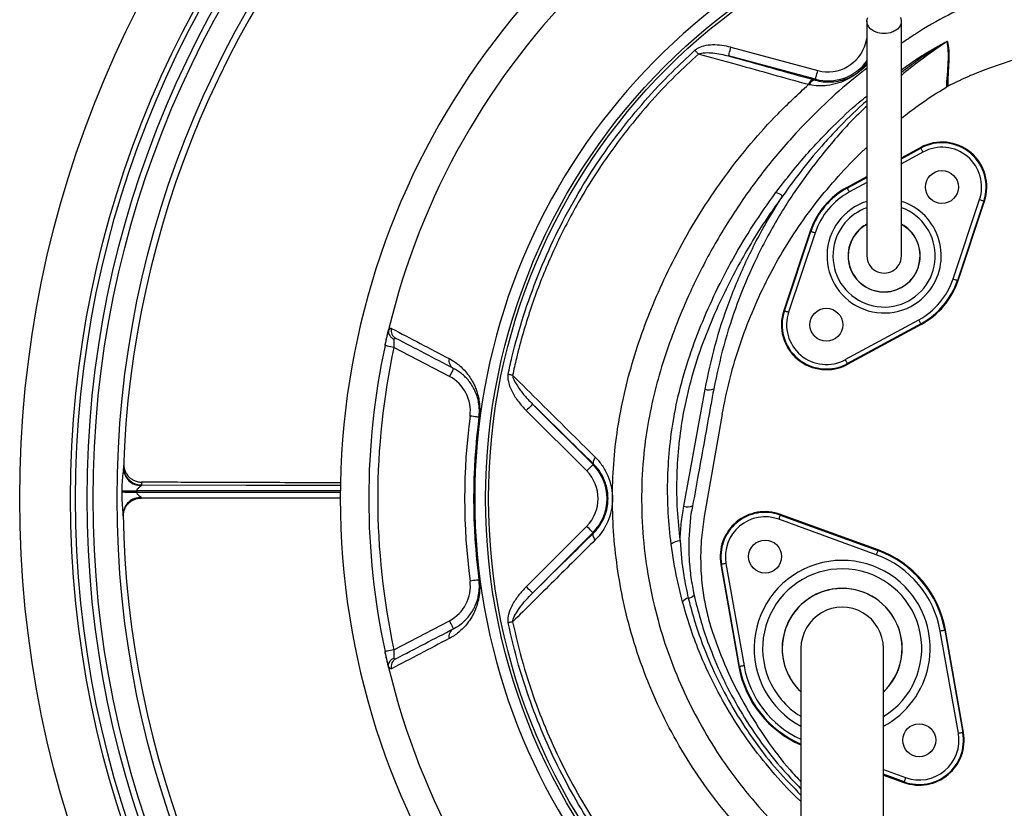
# Model space of a CAD drawing. Header units: millimetres. Extents: x 1997 to 3435, y 2451 to 3889.
# Tile 5 of 9: x 1997 to 2655, y 2963 to 3489. Entities that reach past the tile are written whole.
import ezdxf

# ---------------------------------------------------------------- set-up
doc = ezdxf.new("R2010")
doc.units = ezdxf.units.MM
doc.header["$LTSCALE"] = 2

msp = doc.modelspace()

# ---------------------------------------------------------------- linework, layer by layer
at = {"color": 8, "linetype": 'Continuous', "lineweight": 25}
for p, q in [((2562.18, 3473.85), (2562.96, 3476.78)), ((2562.98, 3473.64), (2562.18, 3473.85)), ((2585.96, 3396.57), (2598.94, 3403.62)), ((2600.38, 3400.98), (2585.96, 3393.16)), ((2549.88, 3376.99), (2562.96, 3384.09)), ((2562.96, 3380.68), (2551.31, 3374.36)), ((2573.96, 2988.9), (2588.81, 2983.49)), ((2587.79, 2980.67), (2573.96, 2985.71))]:
    msp.add_line(p, q, dxfattribs=at)
at = {"color": 7, "linetype": 'Continuous', "lineweight": 25}
for p, q in [((2472.2, 3470.93), (2530.21, 3455.39)), ((2528.65, 3449.6), (2470.65, 3465.14)), ((2524.61, 3445.87), (2523.93, 3446.01)), ((2527.77, 3449.22), (2528.5, 3449.01)), ((2528.5, 3449.01), (2528.65, 3449.6)), ((2616.67, 3444.76), (2616.26, 3444.53)), ((2585.96, 3397.11), (2598.72, 3404.03)), ((2598.94, 3403.62), (2598.72, 3404.03)), ((2549.66, 3377.41), (2562.96, 3384.63)), ((2549.88, 3376.99), (2549.66, 3377.41)), ((2620.49, 3316.31), (2638.19, 3369.25)), ((2641.03, 3368.3), (2623.33, 3315.36)), ((2623.78, 3315.21), (2641.48, 3368.15)), ((2641.03, 3368.3), (2641.48, 3368.15)), ((2525.15, 3348.2), (2507.44, 3295.26)), ((2507.89, 3295.11), (2525.59, 3348.05)), ((2528.44, 3347.09), (2510.74, 3294.15)), ((2525.59, 3348.05), (2525.15, 3348.2)), ((2623.33, 3315.36), (2623.78, 3315.21)), ((2507.89, 3295.11), (2507.44, 3295.26)), ((2548.55, 3262.43), (2597.61, 3289.05)), ((2599.04, 3286.42), (2549.98, 3259.79)), ((2599.04, 3286.42), (2599.27, 3286)), ((2241.31, 3271.83), (2243.72, 3282.44)), ((2599.27, 3286), (2550.2, 3259.37)), ((2284.3, 3251.24), (2247.18, 3270.57)), ((2549.98, 3259.79), (2550.2, 3259.37)), ((2440.8, 3164.56), (2454.9, 3242.68)), ((2375.92, 3188.16), (2335.62, 3228.47)), ((2339.86, 3232.71), (2380.16, 3192.4)), ((2466.46, 3226.12), (2454.42, 3157.84)), ((2380.5, 3192.74), (2380.16, 3192.4)), ((2066.57, 3157.89), (2066.57, 3157.98)), ((2569.22, 3132.22), (2504.11, 3155.92)), ((2505.14, 3158.74), (2505.3, 3159.18)), ((2505.14, 3158.74), (2570.24, 3135.04)), ((2570.4, 3135.48), (2505.3, 3159.18)), ((2335.57, 3110.89), (2375.92, 3151.25)), ((2380.16, 3147), (2339.81, 3106.65)), ((2380.5, 3146.67), (2380.16, 3147)), ((2570.24, 3135.04), (2570.4, 3135.48)), ((2465.96, 3125.86), (2465.49, 3125.78)), ((2465.49, 3125.78), (2477.53, 3057.55)), ((2477.99, 3057.63), (2465.96, 3125.86)), ((2468.91, 3126.38), (2480.94, 3058.15)), ((2247.18, 3068.84), (2284.3, 3088.17)), ((2624.01, 3013.03), (2611.98, 3081.26)), ((2614.93, 3081.78), (2615.4, 3081.86)), ((2614.93, 3081.78), (2626.96, 3013.55)), ((2627.43, 3013.63), (2615.4, 3081.86)), ((2243.57, 3057.58), (2241.31, 3067.58)), ((2477.99, 3057.63), (2477.53, 3057.55)), ((2626.96, 3013.55), (2627.43, 3013.63)), ((2573.96, 2985.2), (2587.62, 2980.23)), ((2587.79, 2980.67), (2587.62, 2980.23))]:
    msp.add_line(p, q, dxfattribs=at)
at = {"color": 7, "linetype": 'Continuous', "lineweight": 25, "flags": 128}
for points in [[(2585.4, 3490.87), (2585.94, 3488.84), (2585.76, 3486.77), (2584.87, 3484.8), (2583.32, 3483.06), (2581.22, 3481.64), (2578.7, 3480.64), (2575.9, 3480.13), (2573.02, 3480.13), (2570.23, 3480.64), (2567.7, 3481.64), (2565.6, 3483.06), (2564.06, 3484.8), (2563.17, 3486.77), (2562.98, 3488.84), (2563.52, 3490.87)], [(2470.65, 3465.14), (2470.69, 3465.27), (2470.78, 3465.61), (2470.92, 3466.15), (2471.12, 3466.87), (2471.35, 3467.75), (2471.62, 3468.74), (2471.9, 3469.82), (2472.2, 3470.93)], [(2450.47, 3466.41), (2450.22, 3466.69), (2449.95, 3466.98), (2449.68, 3467.29), (2449.4, 3467.6), (2449.11, 3467.92), (2448.82, 3468.25), (2448.52, 3468.58), (2448.22, 3468.91)], [(2528.65, 3449.6), (2528.69, 3449.73), (2528.78, 3450.07), (2528.92, 3450.61), (2529.12, 3451.33), (2529.35, 3452.2), (2529.62, 3453.2), (2529.91, 3454.27), (2530.21, 3455.39)], [(2600.38, 3400.98), (2600.1, 3401.49), (2599.83, 3401.98), (2599.59, 3402.43), (2599.37, 3402.83), (2599.19, 3403.16), (2599.06, 3403.41), (2598.98, 3403.56), (2598.94, 3403.62)], [(2551.31, 3374.36), (2551.04, 3374.86), (2550.77, 3375.35), (2550.53, 3375.81), (2550.31, 3376.2), (2550.13, 3376.53), (2550, 3376.78), (2549.91, 3376.93), (2549.88, 3376.99)], [(2638.19, 3369.25), (2638.74, 3369.07), (2639.27, 3368.89), (2639.75, 3368.73), (2640.18, 3368.59), (2640.54, 3368.47), (2640.8, 3368.38), (2640.97, 3368.32), (2641.03, 3368.3)], [(2525.59, 3348.05), (2525.66, 3348.02), (2525.82, 3347.97), (2526.09, 3347.88), (2526.44, 3347.76), (2526.87, 3347.62), (2527.36, 3347.45), (2527.89, 3347.28), (2528.44, 3347.09)], [(2620.49, 3316.31), (2621.03, 3316.13), (2621.56, 3315.95), (2622.05, 3315.79), (2622.48, 3315.65), (2622.83, 3315.53), (2623.1, 3315.44), (2623.27, 3315.38), (2623.33, 3315.36)], [(2507.89, 3295.11), (2507.95, 3295.09), (2508.12, 3295.03), (2508.39, 3294.94), (2508.74, 3294.82), (2509.17, 3294.68), (2509.66, 3294.52), (2510.19, 3294.34), (2510.74, 3294.15)], [(2599.04, 3286.42), (2599.01, 3286.47), (2598.92, 3286.63), (2598.79, 3286.88), (2598.61, 3287.2), (2598.4, 3287.6), (2598.15, 3288.05), (2597.89, 3288.54), (2597.61, 3289.05)], [(2247.18, 3270.57), (2246.03, 3270.81), (2244.93, 3271.05), (2243.92, 3271.27), (2243.03, 3271.46), (2242.3, 3271.61), (2241.76, 3271.73), (2241.43, 3271.8), (2241.31, 3271.83)], [(2549.98, 3259.79), (2549.95, 3259.85), (2549.86, 3260), (2549.73, 3260.25), (2549.55, 3260.58), (2549.34, 3260.98), (2549.09, 3261.43), (2548.82, 3261.92), (2548.55, 3262.43)], [(2287.07, 3256.56), (2287.02, 3256.46), (2286.86, 3256.16), (2286.6, 3255.67), (2286.26, 3255.01), (2285.84, 3254.2), (2285.36, 3253.28), (2284.84, 3252.28), (2284.3, 3251.24)], [(2326.46, 3251.99), (2326.11, 3252.06), (2325.76, 3252.14), (2325.39, 3252.22), (2325.02, 3252.29), (2324.64, 3252.37), (2324.26, 3252.46), (2323.87, 3252.54), (2323.48, 3252.62)], [(2339.86, 3232.71), (2339.76, 3232.62), (2339.51, 3232.37), (2339.12, 3231.97), (2338.59, 3231.44), (2337.95, 3230.8), (2337.22, 3230.07), (2336.43, 3229.29), (2335.62, 3228.47)], [(2304.02, 3224), (2303.91, 3224.02), (2303.57, 3224.06), (2303.02, 3224.14), (2302.28, 3224.23), (2301.38, 3224.35), (2300.35, 3224.49), (2299.23, 3224.63), (2298.07, 3224.79)], [(2304.17, 3223.98), (2304.14, 3223.99), (2304.11, 3223.99), (2304.08, 3224), (2304.06, 3224), (2304.04, 3224), (2304.03, 3224), (2304.02, 3224), (2304.02, 3224)], [(2381.69, 3197.24), (2381.21, 3196.53), (2380.81, 3195.84), (2380.5, 3195.17), (2380.29, 3194.55), (2380.18, 3193.98), (2380.18, 3193.48), (2380.29, 3193.06), (2380.5, 3192.74)], [(2380.16, 3192.4), (2380.07, 3192.31), (2379.82, 3192.06), (2379.42, 3191.66), (2378.89, 3191.14), (2378.25, 3190.5), (2377.53, 3189.77), (2376.74, 3188.98), (2375.92, 3188.16)], [(2065.77, 3174.93), (2066.65, 3174.92), (2067.66, 3174.91), (2068.78, 3174.9), (2070, 3174.89), (2071.29, 3174.88), (2072.65, 3174.87), (2074.05, 3174.86), (2075.47, 3174.85)], [(2065.77, 3174.1), (2066.65, 3174.1), (2067.65, 3174.09), (2068.77, 3174.08), (2069.99, 3174.07), (2071.29, 3174.06), (2072.64, 3174.05), (2074.04, 3174.05), (2075.47, 3174.04)], [(2505.14, 3158.74), (2505.12, 3158.67), (2505.05, 3158.51), (2504.96, 3158.24), (2504.83, 3157.89), (2504.68, 3157.47), (2504.5, 3156.98), (2504.31, 3156.46), (2504.11, 3155.92)], [(2380.16, 3147), (2380.07, 3147.1), (2379.82, 3147.35), (2379.42, 3147.74), (2378.89, 3148.27), (2378.25, 3148.91), (2377.53, 3149.64), (2376.74, 3150.43), (2375.92, 3151.25)], [(2381.69, 3142.18), (2381.21, 3142.88), (2380.81, 3143.57), (2380.5, 3144.24), (2380.29, 3144.86), (2380.18, 3145.43), (2380.18, 3145.93), (2380.29, 3146.34), (2380.5, 3146.67)], [(2570.24, 3135.04), (2570.22, 3134.98), (2570.16, 3134.81), (2570.06, 3134.55), (2569.94, 3134.2), (2569.78, 3133.77), (2569.6, 3133.29), (2569.41, 3132.76), (2569.22, 3132.22)], [(2468.91, 3126.38), (2468.34, 3126.28), (2467.79, 3126.18), (2467.29, 3126.09), (2466.84, 3126.02), (2466.48, 3125.95), (2466.2, 3125.9), (2466.03, 3125.87), (2465.96, 3125.86)], [(2304.02, 3115.41), (2303.91, 3115.39), (2303.57, 3115.35), (2303.02, 3115.27), (2302.28, 3115.18), (2301.38, 3115.06), (2300.35, 3114.92), (2299.23, 3114.78), (2298.07, 3114.62)], [(2304.17, 3115.43), (2304.14, 3115.42), (2304.11, 3115.42), (2304.08, 3115.41), (2304.06, 3115.41), (2304.04, 3115.41), (2304.03, 3115.41), (2304.02, 3115.41), (2304.02, 3115.41)], [(2339.81, 3106.65), (2339.71, 3106.74), (2339.46, 3106.99), (2339.07, 3107.39), (2338.54, 3107.92), (2337.9, 3108.56), (2337.17, 3109.29), (2336.38, 3110.07), (2335.57, 3110.89)], [(2287.07, 3082.84), (2287.02, 3082.95), (2286.86, 3083.25), (2286.6, 3083.74), (2286.26, 3084.4), (2285.84, 3085.21), (2285.36, 3086.13), (2284.84, 3087.13), (2284.3, 3088.17)], [(2326.46, 3087.43), (2326.12, 3087.35), (2325.76, 3087.28), (2325.39, 3087.2), (2325.02, 3087.12), (2324.64, 3087.04), (2324.25, 3086.96), (2323.86, 3086.88), (2323.47, 3086.8)], [(2614.93, 3081.78), (2614.87, 3081.77), (2614.69, 3081.74), (2614.42, 3081.69), (2614.05, 3081.62), (2613.6, 3081.54), (2613.1, 3081.45), (2612.55, 3081.36), (2611.98, 3081.26)], [(2247.18, 3068.84), (2246.03, 3068.6), (2244.93, 3068.36), (2243.92, 3068.14), (2243.03, 3067.95), (2242.3, 3067.79), (2241.76, 3067.68), (2241.43, 3067.61), (2241.31, 3067.58)], [(2480.94, 3058.15), (2480.37, 3058.05), (2479.83, 3057.95), (2479.32, 3057.87), (2478.87, 3057.79), (2478.51, 3057.72), (2478.23, 3057.67), (2478.06, 3057.64), (2477.99, 3057.63)], [(2626.96, 3013.55), (2626.9, 3013.54), (2626.72, 3013.51), (2626.45, 3013.46), (2626.08, 3013.39), (2625.64, 3013.31), (2625.13, 3013.22), (2624.58, 3013.13), (2624.01, 3013.03)], [(2588.81, 2983.49), (2588.61, 2982.95), (2588.42, 2982.43), (2588.25, 2981.94), (2588.09, 2981.52), (2587.96, 2981.17), (2587.87, 2980.9), (2587.81, 2980.74), (2587.79, 2980.67)]]:
    msp.add_lwpolyline(points, dxfattribs=at)
at = {"color": 8, "linetype": 'Continuous', "lineweight": 25, "flags": 128}
for points in [[(2211.72, 3174.81), (2148.78, 3174.83), (2075.47, 3174.85)], [(2078.76, 3178.77), (2148.73, 3178.75), (2211.69, 3178.74)]]:
    msp.add_lwpolyline(points, dxfattribs=at)
at = {"color": 7, "linetype": 'Continuous', "lineweight": 25}
for centre, radius in [((2716.46, 3169.7), 719), ((2716.46, 3169.7), 685), ((2716.46, 3169.7), 681.7), ((2716.46, 3169.7), 674), ((2716.46, 3169.7), 670), ((2716.46, 3169.7), 654), ((2716.46, 3169.7), 408), ((2716.46, 3169.7), 406), ((2613.03, 3377.67), 11), ((2535.89, 3285.74), 11), ((2495.04, 3130.99), 11), ((2597.88, 3008.42), 11)]:
    msp.add_circle(centre, radius, dxfattribs=at)
for centre, radius, start, end in [((2716.46, 3169.7), 505.04, 110.02752, 249.97248), ((2716.46, 3169.7), 650, 135.90513, 178.24417), ((2716.46, 3169.7), 415.28, 100.43639, 259.56361), ((2716.46, 3169.7), 486, 134.4148, 166.58739), ((2536.96, 3480.61), 26.1, 255, 345), ((2619.64, 3469.53), 6.05, 118.14868, 121.77652), ((2528.08, 3444.95), 4.28, 94.21506, 165.67381), ((2528.73, 3444.75), 4.27, 93.11172, 164.84205), ((2613.03, 3377.67), 30, 341.51019, 118.48981), ((2613.03, 3377.67), 29.53, 341.51019, 118.48981), ((2613.03, 3377.67), 26.53, 341.51019, 118.48981), ((2501.15, 3365.49), 8.26, 47.78149, 84.24894), ((2574.46, 3331.7), 52, 118.48981, 161.51019), ((2574.46, 3331.7), 51.53, 118.48981, 161.51019), ((2574.46, 3331.7), 48.53, 118.48981, 161.51019), ((2574.46, 3331.7), 24.11, 140, 61.47705), ((2574.46, 3331.7), 24.11, 140, 61.47132), ((2574.46, 3331.7), 24, 180, 61.01296), ((2574.46, 3331.7), 24, 119.02227, 180), ((2574.46, 3331.7), 24.11, 118.61496, 140), ((2574.46, 3331.7), 24.11, 118.62042, 140), ((2574.46, 3331.7), 11.5, 180, 0.08699), ((2574.46, 3331.7), 48.53, 298.48981, 341.51019), ((2574.46, 3331.7), 51.53, 298.48981, 341.51019), ((2574.46, 3331.7), 52, 298.48981, 341.51019), ((2535.89, 3285.74), 30, 161.51019, 298.48981), ((2535.89, 3285.74), 29.53, 161.51019, 298.48981), ((2535.89, 3285.74), 26.53, 161.51019, 298.48981), ((2251.34, 3281.78), 5.87, 165.09162, 241.94191), ((2716.46, 3169.7), 486, 167.87005, 192.12995), ((2716.46, 3169.7), 480, 167.87005, 192.12995), ((2289.83, 3261.74), 5.87, 166.40009, 241.95779), ((2272.29, 3228.18), 26, 352.5, 62.5), ((2457.42, 3250.26), 7.99, 251.60212, 294.5614), ((2716.46, 3169.7), 422, 172.5, 187.5), ((2716.46, 3169.7), 416, 172.5, 187.5), ((2716.46, 3169.7), 415.85, 172.5, 187.5), ((2078.24, 3189.92), 11.48, 181.47467, 272.16825), ((2078.7, 3190.66), 11.89, 178.70563, 270.27775), ((2357.46, 3169.7), 26.1, 315, 45), ((2357.46, 3169.7), 32.1, 315, 45), ((2078, 3158.98), 11.46, 87.67908, 177.72952), ((2443.29, 3172.58), 8.4, 252.7438, 293.39348), ((2716.46, 3169.7), 650, 180.90513, 223.24417), ((2495.04, 3130.99), 30, 70, 190), ((2495.04, 3130.99), 29.53, 70, 190), ((2495.04, 3130.99), 26.53, 70, 190), ((2437.96, 3132.98), 8.44, 88.14838, 132.23746), ((2546.46, 3069.7), 69.53, 10, 70), ((2546.46, 3069.7), 70, 10, 70), ((2546.46, 3069.7), 66.53, 10, 70), ((2272.29, 3111.23), 26, 297.5, 7.5), ((2546.46, 3069.7), 40, 313.57328, 180), ((2444.73, 3097.58), 5.77, 99.89058, 146.41217), ((2442.67, 3109.86), 6.69, 279.22962, 317.45401), ((2546.46, 3069.7), 27.5, 0, 180.04195), ((2289.83, 3077.67), 5.87, 118.04221, 193.59991), ((2546.46, 3069.7), 40, 180, 226.16963), ((2251.34, 3057.63), 5.87, 118.05809, 194.90838), ((2716.46, 3169.7), 486, 193.41261, 225.5852), ((2546.46, 3069.7), 70, 190, 246.84543), ((2597.88, 3008.42), 30, 250, 10), ((2597.88, 3008.42), 29.53, 250, 10), ((2597.88, 3008.42), 26.53, 250, 10)]:
    msp.add_arc(centre, radius, start, end, dxfattribs=at)
at = {"color": 8, "linetype": 'Continuous', "lineweight": 25}
for centre, radius, start, end in [((2536.96, 3480.61), 32.1, 255, 324.62666), ((2574.46, 3331.7), 38.14, 107.71148, 320), ((2574.46, 3331.7), 38.14, 320, 72.42219), ((2574.46, 3331.7), 34.15, 140, 70.11617), ((2574.46, 3331.7), 34.15, 109.75668, 140), ((2546.46, 3069.7), 58.76, 40, 241.93171), ((2546.46, 3069.7), 53.11, 301.33081, 220), ((2546.46, 3069.7), 40.08, 313.80066, 226.40576), ((2546.46, 3069.7), 58.76, 297.98966, 40), ((2546.46, 3069.7), 69.53, 190, 246.59064), ((2546.46, 3069.7), 66.53, 190, 245.46512), ((2546.46, 3069.7), 53.11, 220, 238.5964)]:
    msp.add_arc(centre, radius, start, end, dxfattribs=at)
for points, knots in [([(2678.11, 3513.68), (2671.1, 3512.16), (2657.06, 3509.1), (2636.71, 3501.9), (2616.06, 3492.11), (2599.17, 3482.49), (2589.07, 3475.58), (2585.96, 3473.45)], [0, 0, 0, 0, 0.212316, 0.425192, 0.637522, 0.888477, 1, 1, 1, 1]), ([(2585.96, 3455.95), (2589.28, 3458.33), (2595.02, 3462.46), (2603.6, 3467.76), (2610.08, 3471.52), (2614.39, 3473.84), (2616.13, 3474.67), (2616.58, 3474.85), (2616.75, 3474.9), (2616.77, 3474.88), (2616.78, 3474.87)], [0, 0, 0, 0, 0.333062, 0.576414, 0.819373, 0.941845, 0.973225, 0.985178, 0.992592, 1, 1, 1, 1]), ([(2616.45, 3474.68), (2616.45, 3474.69), (2616.45, 3474.69), (2616.43, 3474.69), (2616.38, 3474.68), (2616.27, 3474.62), (2615.87, 3474.42), (2614.24, 3473.5), (2610.18, 3471.06), (2604, 3467.12), (2595.39, 3461.35), (2589.52, 3456.84), (2585.96, 3454.1)], [0, 0, 0, 0, 0.001953, 0.003728, 0.005647, 0.00797, 0.016527, 0.043545, 0.159831, 0.397579, 0.635443, 1, 1, 1, 1]), ([(2616.45, 3474.68), (2610.36, 3470.57), (2599.87, 3463.49), (2590.08, 3455.52), (2585.96, 3452.17)], [0, 0, 0, 0, 0.579846, 1, 1, 1, 1]), ([(2562.96, 3459.51), (2562.69, 3459.19), (2561.71, 3458.02), (2559.73, 3456.17), (2557.15, 3454.03), (2554.02, 3451.8), (2549.47, 3449.17), (2543.46, 3446.72), (2536.9, 3445.34), (2530.57, 3444.95), (2526.6, 3445.56), (2524.61, 3445.87)], [0, 0, 0, 0, 0.030261, 0.1106531, 0.1718443, 0.2324756, 0.3459829, 0.5297999, 0.7138906, 0.8570447, 1, 1, 1, 1]), ([(2562.96, 3456.86), (2559.94, 3454.57), (2550.15, 3447.13), (2534.7, 3433.19), (2515.05, 3413.56), (2495.46, 3390.68), (2476.38, 3364.43), (2459.43, 3336.74), (2446.23, 3310.75), (2436.05, 3286.98), (2428.31, 3265.74), (2421.89, 3244.04), (2416.98, 3222), (2413.51, 3197.87), (2412.16, 3171.66), (2413.29, 3143.59), (2416.97, 3115.72), (2422.96, 3089.09), (2431.03, 3063.83), (2440.86, 3040), (2452.59, 3017.05), (2466.27, 2994.99), (2481.85, 2973.96), (2499.47, 2954.35), (2511.93, 2941.68), (2518.87, 2936.1), (2518.96, 2936.03)], [0, 0, 0, 0, 0.01898, 0.061566, 0.10401, 0.157985, 0.212135, 0.266293, 0.320279, 0.357895, 0.395642, 0.43339, 0.471053, 0.508598, 0.555279, 0.602162, 0.649055, 0.695752, 0.738613, 0.78162, 0.824628, 0.867489, 0.911367, 0.955403, 0.999437, 1, 1, 1, 1]), ([(2519.47, 2910.96), (2514.9, 2914.52), (2502.96, 2923.83), (2485.4, 2940.95), (2466.77, 2961.87), (2450.18, 2984.15), (2435.65, 3007.56), (2423.18, 3031.91), (2412.73, 3057.2), (2404.75, 3082.14), (2399.04, 3106.49), (2395.28, 3130.1), (2393.23, 3153.94), (2392.94, 3177.84), (2394.41, 3201.63), (2397.78, 3225.22), (2402.91, 3248.51), (2409.65, 3271.43), (2417.81, 3293.86), (2427.67, 3316.73), (2439.39, 3339.91), (2453.19, 3363.2), (2468.5, 3385.56), (2485.28, 3406.79), (2503.61, 3427.17), (2517.07, 3439.64), (2523.93, 3446.01)], [0, 0, 0, 0, 0.02836, 0.074122, 0.119887, 0.165487, 0.210019, 0.254703, 0.299388, 0.34392, 0.382793, 0.421826, 0.460907, 0.499928, 0.538792, 0.577595, 0.616524, 0.655534, 0.694534, 0.733398, 0.777457, 0.821666, 0.865921, 0.910118, 0.954167, 1, 1, 1, 1]), ([(2501.98, 3373.7), (2507.96, 3381.45), (2519.93, 3396.94), (2538.94, 3416.93), (2553.35, 3430.72), (2561.26, 3437.03), (2562.96, 3438.39)], [0, 0, 0, 0, 0.330921, 0.661811, 0.927163, 1, 1, 1, 1]), ([(2562.96, 3431.63), (2561.52, 3430.32), (2552.5, 3422.12), (2537.71, 3405.28), (2518.87, 3381.25), (2504.98, 3359.68), (2494.9, 3341.54), (2485.74, 3323.16), (2476.09, 3300.01), (2466.87, 3271.88), (2462.78, 3252.62), (2460.74, 3243)], [0, 0, 0, 0, 0.026435, 0.165963, 0.30549, 0.444519, 0.517827, 0.591136, 0.727346, 0.86379, 1, 1, 1, 1]), ([(2562.96, 3435.25), (2561.99, 3434.42), (2555.05, 3428.52), (2545.65, 3418.95), (2532.29, 3404.58), (2519.82, 3389.8), (2511.07, 3377.67), (2506.7, 3371.6)], [0, 0, 0, 0, 0.044798, 0.318681, 0.470883, 0.735439, 1, 1, 1, 1]), ([(2075.47, 3174.04), (2081.72, 3174.04), (2106.15, 3174.05), (2144.47, 3174.02), (2183.64, 3173.98), (2204.62, 3173.97), (2211.72, 3173.97)], [0, 0, 0, 0, 0.137578, 0.538049, 0.843611, 1, 1, 1, 1]), ([(2443.74, 3103.26), (2445.21, 3097.71), (2448.15, 3086.6), (2454.68, 3068.24), (2463.34, 3048.31), (2474.81, 3027.2), (2488.08, 3007.12), (2502.68, 2988.46), (2513.64, 2977.25), (2518.96, 2971.81)], [0, 0, 0, 0, 0.113184, 0.226382, 0.382612, 0.539407, 0.696187, 0.852397, 1, 1, 1, 1]), ([(2518.96, 2967.6), (2518.72, 2967.81), (2512.44, 2973.33), (2501.36, 2985.55), (2486.03, 3004.29), (2472.5, 3024.47), (2460.66, 3045.61), (2451.62, 3065.59), (2444.76, 3084.03), (2441.54, 3095.19), (2439.92, 3100.77)], [0, 0, 0, 0, 0.006123, 0.158307, 0.312469, 0.46717, 0.621899, 0.776097, 0.888048, 1, 1, 1, 1]), ([(2448.54, 3101.24), (2448.54, 3101.24), (2450, 3095.76), (2452.7, 3085.38), (2458.88, 3067.65), (2467.12, 3048.51), (2478.07, 3028.14), (2490.75, 3008.75), (2504.33, 2991.19), (2514.32, 2980.71), (2518.96, 2975.83)], [0, 0, 0, 0, 0.000001, 0.11392, 0.22784, 0.386199, 0.545124, 0.704049, 0.862408, 1, 1, 1, 1])]:
    msp.add_open_spline(points, degree=3, knots=knots, dxfattribs=at)
at = {"color": 7, "linetype": 'Continuous', "lineweight": 25}
for points, knots in [([(2562.96, 3488.32), (2562.96, 3483.08), (2562.96, 3473.28), (2562.96, 3459.7), (2562.96, 3448.29), (2562.96, 3438.99), (2562.96, 3431.22), (2562.96, 3424.26), (2562.96, 3413.38), (2562.96, 3398.84), (2562.96, 3385.83), (2562.96, 3377.62), (2562.96, 3373.5), (2562.96, 3369.77), (2562.96, 3366.43), (2562.96, 3363.46), (2562.96, 3360.68), (2562.96, 3357.76), (2562.96, 3354.27), (2562.96, 3350.3), (2562.96, 3346.16), (2562.96, 3342.25), (2562.96, 3338.82), (2562.96, 3335.95), (2562.96, 3333.63), (2562.96, 3332.37), (2562.96, 3331.7)], [0, 0, 0, 0, 0.062475, 0.116763, 0.162869, 0.200799, 0.230969, 0.259524, 0.288504, 0.370176, 0.452628, 0.476037, 0.498431, 0.519487, 0.539199, 0.557563, 0.574583, 0.593457, 0.617571, 0.651546, 0.69241, 0.74023, 0.795001, 0.856557, 0.924863, 1, 1, 1, 1]), ([(2585.96, 3331.7), (2585.96, 3332.25), (2585.96, 3333.3), (2585.96, 3335.09), (2585.96, 3337.16), (2585.96, 3339.54), (2585.96, 3342.15), (2585.96, 3344.89), (2585.96, 3347.61), (2585.96, 3350.53), (2585.96, 3353.9), (2585.96, 3358.19), (2585.96, 3363.32), (2585.96, 3369.3), (2585.96, 3376.9), (2585.96, 3386.11), (2585.96, 3396.81), (2585.96, 3407.59), (2585.96, 3417.03), (2585.96, 3425.7), (2585.96, 3434.36), (2585.96, 3444.99), (2585.96, 3457.63), (2585.96, 3472.29), (2585.96, 3482.77), (2585.96, 3488.32)], [0, 0, 0, 0, 0.062133, 0.118852, 0.17019, 0.216187, 0.256775, 0.291881, 0.321501, 0.345659, 0.375852, 0.40732, 0.441502, 0.478325, 0.515921, 0.568505, 0.620521, 0.669451, 0.715185, 0.743961, 0.78022, 0.823948, 0.875147, 0.933829, 1, 1, 1, 1]), ([(2472.2, 3470.93), (2470.19, 3471.4), (2466.18, 3472.32), (2460.01, 3472.66), (2454.45, 3472.03), (2450.43, 3470.63), (2448.73, 3469.31), (2448.22, 3468.91)], [0, 0, 0, 0, 0.248635, 0.496978, 0.741062, 0.9217, 1, 1, 1, 1]), ([(2616.26, 3444.53), (2616.26, 3444.53), (2616.26, 3445.98), (2616.87, 3453.74), (2617.35, 3461), (2617.52, 3468.84), (2616.81, 3472.73), (2616.45, 3474.68)], [0, 0, 0, 0, 0.000002, 0.224368, 0.482888, 0.741432, 1, 1, 1, 1]), ([(2616.78, 3474.87), (2617.13, 3472.92), (2617.83, 3469.02), (2617.74, 3461.18), (2617.03, 3453.93), (2617.03, 3446.2), (2616.67, 3444.76), (2616.67, 3444.76)], [0, 0, 0, 0, 0.258701, 0.517359, 0.775962, 0.999998, 1, 1, 1, 1]), ([(2323.48, 3252.62), (2324.31, 3256.4), (2327.21, 3269.55), (2333.49, 3291.76), (2343.21, 3318.89), (2354.84, 3345.26), (2367.94, 3370.04), (2382.34, 3393.19), (2397.78, 3414.76), (2414.62, 3435.25), (2431.45, 3453.34), (2443.07, 3464.13), (2448.22, 3468.91)], [0, 0, 0, 0, 0.045792, 0.159051, 0.272601, 0.386151, 0.499411, 0.603676, 0.708167, 0.812658, 0.916924, 1, 1, 1, 1]), ([(2450.47, 3466.41), (2445.35, 3461.68), (2433.79, 3451.02), (2417.05, 3433.1), (2400.31, 3412.81), (2384.95, 3391.45), (2369.98, 3367.45), (2355.92, 3340.62), (2343.26, 3310.91), (2334.63, 3284.94), (2329.36, 3265.2), (2327.28, 3255.75), (2326.46, 3251.99)], [0, 0, 0, 0, 0.083038, 0.187289, 0.291768, 0.396247, 0.500498, 0.628504, 0.756721, 0.884727, 0.954198, 1, 1, 1, 1]), ([(2450.47, 3466.41), (2450.88, 3466.57), (2452.35, 3467.16), (2455.64, 3467.43), (2462.03, 3467.18), (2467.16, 3465.96), (2470.65, 3465.14)], [0, 0, 0, 0, 0.063206, 0.229505, 0.475649, 1, 1, 1, 1]), ([(2523.93, 3446.01), (2516.07, 3448.19), (2500.34, 3452.57), (2475.84, 3459.37), (2459.2, 3463.99), (2450.47, 3466.41)], [0, 0, 0, 0, 0.322171, 0.644479, 1, 1, 1, 1]), ([(2677.69, 3465.9), (2676.14, 3465.67), (2667.39, 3464.36), (2651.79, 3459.89), (2638.27, 3454.47), (2631.51, 3451.76)], [0, 0, 0, 0, 0.097132, 0.548566, 1, 1, 1, 1]), ([(2528.5, 3449.01), (2530.29, 3448.6), (2533.9, 3447.78), (2539.5, 3447.68), (2545.3, 3448.5), (2550.42, 3450.24), (2554.37, 3452.35), (2557.09, 3454.23), (2559.33, 3456.1), (2561.36, 3458.13), (2562.42, 3459.53), (2562.96, 3460.25)], [0, 0, 0, 0, 0.141493, 0.285993, 0.464464, 0.646478, 0.75046, 0.802465, 0.854123, 0.925416, 1, 1, 1, 1]), ([(2631.51, 3451.76), (2630.8, 3451.44), (2629.37, 3450.8), (2627.24, 3449.83), (2625.11, 3448.85), (2622.99, 3447.85), (2620.88, 3446.83), (2618.77, 3445.81), (2617.37, 3445.11), (2616.67, 3444.76)], [0, 0, 0, 0, 0.142874, 0.285731, 0.428578, 0.571422, 0.714269, 0.857126, 1, 1, 1, 1]), ([(2585.96, 3423.55), (2589.64, 3426.42), (2599.32, 3434), (2609.78, 3440.5), (2616.26, 3444.53)], [0, 0, 0, 0, 0.379124, 1, 1, 1, 1]), ([(2466.46, 3226.12), (2467.92, 3233.52), (2470.84, 3248.31), (2477.19, 3270.03), (2484.96, 3291.3), (2494.26, 3312.01), (2505.01, 3332.04), (2517.19, 3351.27), (2530.69, 3369.65), (2545.6, 3386.91), (2556.42, 3398.41), (2562.55, 3403.78), (2562.96, 3404.14)], [0, 0, 0, 0, 0.1098045, 0.2193223, 0.3291033, 0.4394561, 0.549531, 0.6598867, 0.770703, 0.8812264, 0.9920223, 1, 1, 1, 1]), ([(2432.28, 3139.23), (2431.54, 3146.21), (2430.05, 3160.19), (2429.78, 3181.3), (2430.96, 3202.36), (2433.9, 3224.41), (2439, 3247.29), (2446.4, 3270.82), (2455.53, 3293.78), (2464.82, 3313.39), (2475.25, 3332.92), (2486.81, 3352.38), (2496.92, 3366.59), (2501.98, 3373.7)], [0, 0, 0, 0, 0.084242, 0.168702, 0.253149, 0.337371, 0.435495, 0.533908, 0.632445, 0.730738, 0.792862, 0.896433, 1, 1, 1, 1]), ([(2506.7, 3371.6), (2503.44, 3367.09), (2496.94, 3358.05), (2487.9, 3343.99), (2479.4, 3329.58), (2470.36, 3312.65), (2461.1, 3293.14), (2452.1, 3270.71), (2444.8, 3247.53), (2439.81, 3224.97), (2436.92, 3203.41), (2435.75, 3182.88), (2436.02, 3162.16), (2437.49, 3148.33), (2438.23, 3141.42)], [0, 0, 0, 0, 0.067317, 0.134635, 0.202408, 0.27018, 0.367566, 0.464934, 0.564271, 0.663591, 0.746802, 0.830016, 0.915007, 1, 1, 1, 1]), ([(2454.9, 3242.68), (2456.99, 3252.51), (2461.17, 3272.18), (2470.69, 3301.2), (2482.69, 3329.63), (2495.03, 3353.13), (2503.65, 3366.77), (2506.7, 3371.6)], [0, 0, 0, 0, 0.216361, 0.432722, 0.655359, 0.877997, 1, 1, 1, 1]), ([(2241.31, 3271.83), (2241.54, 3272.9), (2241.77, 3273.94), (2242.11, 3275.48), (2242.23, 3275.99), (2242.45, 3276.97), (2242.56, 3277.45), (2242.77, 3278.37), (2242.87, 3278.82), (2243.07, 3279.67), (2243.16, 3280.08), (2243.43, 3281.23), (2243.59, 3281.89), (2243.72, 3282.44)], [0, 0, 0, 0, 0.25, 0.25, 0.375, 0.375, 0.5, 0.5, 0.625, 0.625, 0.75, 0.75, 1, 1, 1, 1]), ([(2243.59, 3281.69), (2243.54, 3281.16), (2243.59, 3280.63), (2243.88, 3279.57), (2244.12, 3279.05), (2244.59, 3278.32), (2244.77, 3278.08), (2245.17, 3277.63), (2245.38, 3277.42), (2245.84, 3277.02), (2246.08, 3276.83), (2246.6, 3276.49), (2246.87, 3276.34), (2247.15, 3276.2)], [0, 0, 0, 0, 0.25, 0.25, 0.5, 0.5, 0.625, 0.625, 0.75, 0.75, 0.875, 0.875, 1, 1, 1, 1]), ([(2243.59, 3281.69), (2243.79, 3282.02), (2243.99, 3282.31), (2244.37, 3282.78), (2244.56, 3282.97), (2244.91, 3283.24), (2245.07, 3283.32), (2245.39, 3283.38), (2245.53, 3283.36), (2245.67, 3283.29)], [0, 0, 0, 0, 0.25, 0.25, 0.5, 0.5, 0.75, 0.75, 1, 1, 1, 1]), ([(2247.15, 3276.2), (2247.15, 3275.87), (2247.14, 3275.5), (2247.14, 3274.65), (2247.14, 3274.18), (2247.14, 3273.21), (2247.14, 3272.69), (2247.16, 3271.64), (2247.17, 3271.11), (2247.18, 3270.57)], [0, 0, 0, 0, 0.25, 0.25, 0.5, 0.5, 0.75, 0.75, 1, 1, 1, 1]), ([(2248.58, 3276.6), (2248.34, 3276.73), (2248.1, 3276.76), (2247.73, 3276.67), (2247.61, 3276.61), (2247.38, 3276.44), (2247.26, 3276.33), (2247.15, 3276.2)], [0, 0, 0, 0, 0.5, 0.5, 0.75, 0.75, 1, 1, 1, 1]), ([(2284.13, 3263.12), (2286.32, 3261.97), (2288.45, 3260.58), (2291.54, 3258.05), (2292.55, 3257.12), (2294.54, 3255.09), (2295.52, 3253.99), (2296.94, 3252.14), (2297.41, 3251.5), (2298.33, 3250.13), (2298.79, 3249.42), (2299.68, 3247.89), (2300.11, 3247.09), (2300.96, 3245.36), (2301.37, 3244.45), (2302.16, 3242.46), (2302.54, 3241.39), (2303.24, 3239.03), (2303.56, 3237.75), (2303.98, 3235.55), (2304.1, 3234.76), (2304.32, 3233.06), (2304.4, 3232.15), (2304.51, 3230.13), (2304.53, 3229.04), (2304.47, 3227.24), (2304.43, 3226.6), (2304.33, 3225.31), (2304.26, 3224.65), (2304.17, 3223.98)], [0, 0, 0, 0, 0.25, 0.25, 0.375, 0.375, 0.5, 0.5, 0.5625, 0.5625, 0.625, 0.625, 0.6875, 0.6875, 0.75, 0.75, 0.8125, 0.8125, 0.875, 0.875, 0.90625, 0.90625, 0.9375, 0.9375, 0.96875, 0.96875, 0.984375, 0.984375, 1, 1, 1, 1]), ([(2304.02, 3224), (2304.11, 3224.66), (2304.17, 3225.29), (2304.24, 3226.22), (2304.25, 3226.53), (2304.28, 3227.11), (2304.29, 3227.39), (2304.3, 3228.2), (2304.29, 3228.7), (2304.26, 3229.66), (2304.24, 3230.11), (2304.14, 3231.39), (2304.06, 3232.15), (2303.85, 3233.55), (2303.73, 3234.19), (2303.35, 3235.98), (2303.06, 3237.03), (2302.45, 3238.93), (2302.13, 3239.79), (2301.45, 3241.4), (2301.1, 3242.14), (2300.38, 3243.53), (2300.02, 3244.18), (2298.89, 3246.03), (2298.12, 3247.12), (2296.53, 3249.12), (2295.72, 3250.02), (2294.06, 3251.67), (2293.22, 3252.42), (2290.65, 3254.49), (2288.88, 3255.62), (2287.07, 3256.56)], [0, 0, 0, 0, 0.015625, 0.015625, 0.023438, 0.023438, 0.03125, 0.03125, 0.046875, 0.046875, 0.0625, 0.0625, 0.09375, 0.09375, 0.125, 0.125, 0.1875, 0.1875, 0.25, 0.25, 0.3125, 0.3125, 0.375, 0.375, 0.5, 0.5, 0.625, 0.625, 0.75, 0.75, 1, 1, 1, 1]), ([(2323.48, 3252.62), (2323.41, 3252.17), (2323.2, 3250.85), (2323.42, 3248.18), (2324.36, 3244.76), (2326.57, 3239.93), (2330.17, 3234.29), (2333.8, 3230.41), (2335.62, 3228.47)], [0, 0, 0, 0, 0.049176, 0.143075, 0.285636, 0.428722, 0.714063, 1, 1, 1, 1]), ([(2326.46, 3251.99), (2332.67, 3245.84), (2350.98, 3227.72), (2369.47, 3209.37), (2381.69, 3197.24)], [0, 0, 0, 0, 0.339249, 1, 1, 1, 1]), ([(2326.46, 3251.99), (2326.5, 3251.69), (2326.63, 3250.73), (2327.77, 3247.73), (2330.58, 3243.28), (2334.89, 3237.81), (2338.2, 3234.41), (2339.86, 3232.71)], [0, 0, 0, 0, 0.038624, 0.120561, 0.400424, 0.700095, 1, 1, 1, 1]), ([(2460.74, 3243), (2460.05, 3239.19), (2456.6, 3220.16), (2451.89, 3194.11), (2447.88, 3171.87), (2446.62, 3164.87)], [0, 0, 0, 0, 0.146241, 0.731194, 1, 1, 1, 1]), ([(2381.69, 3197.24), (2382.55, 3196.38), (2383.37, 3195.48), (2384.95, 3193.59), (2385.69, 3192.6), (2387.08, 3190.55), (2387.73, 3189.49), (2388.64, 3187.83), (2388.93, 3187.26), (2389.49, 3186.11), (2389.76, 3185.52), (2391.01, 3182.56), (2391.79, 3180.09), (2392.57, 3176.23), (2392.78, 3174.91), (2393.04, 3172.29), (2393.17, 3169.66), (2393.03, 3167.03), (2392.76, 3164.4), (2392.56, 3163.08), (2391.76, 3159.24), (2390.99, 3156.78), (2389.74, 3153.85), (2389.47, 3153.27), (2388.92, 3152.12), (2388.62, 3151.55), (2387.71, 3149.89), (2387.06, 3148.82), (2384.97, 3145.76), (2383.41, 3143.89), (2381.69, 3142.18)], [0, 0, 0, 0, 0.0625, 0.0625, 0.125, 0.125, 0.1875, 0.1875, 0.21875, 0.21875, 0.25, 0.25, 0.375, 0.375, 0.4375, 0.4375, 0.5, 0.5625, 0.5625, 0.625, 0.625, 0.75, 0.75, 0.78125, 0.78125, 0.8125, 0.8125, 0.875, 0.875, 1, 1, 1, 1]), ([(2065.77, 3174.93), (2065.78, 3176.18), (2065.82, 3177.43), (2065.95, 3179.92), (2066.04, 3181.16), (2066.25, 3183.64), (2066.37, 3184.87), (2066.55, 3186.69), (2066.61, 3187.29), (2066.71, 3188.48), (2066.75, 3189.06), (2066.77, 3189.62)], [0, 0, 0, 0, 0.25, 0.25, 0.5, 0.5, 0.75, 0.75, 0.875, 0.875, 1, 1, 1, 1]), ([(2066.89, 3193.34), (2066.86, 3192.53), (2066.91, 3191.73), (2067.1, 3190.54), (2067.18, 3190.14), (2067.39, 3189.36), (2067.51, 3188.97), (2067.93, 3187.83), (2068.28, 3187.11), (2069.12, 3185.74), (2069.62, 3185.08), (2070.72, 3183.91), (2071.32, 3183.38), (2072.31, 3182.67), (2072.65, 3182.45), (2073.35, 3182.05), (2074.07, 3181.68), (2074.82, 3181.4), (2075.59, 3181.15), (2075.98, 3181.04), (2077.17, 3180.78), (2077.98, 3180.69), (2078.79, 3180.69)], [0, 0, 0, 0, 0.125, 0.125, 0.1875, 0.1875, 0.25, 0.25, 0.375, 0.375, 0.5, 0.5, 0.625, 0.625, 0.6875, 0.6875, 0.75, 0.8125, 0.8125, 0.875, 0.875, 1, 1, 1, 1]), ([(2380.5, 3146.67), (2381.61, 3147.86), (2383.87, 3150.28), (2386.59, 3154.65), (2388.69, 3159.56), (2389.91, 3164.65), (2390.29, 3169.79), (2389.92, 3174.56), (2388.87, 3179.11), (2387.26, 3183.34), (2385.06, 3187.3), (2382.74, 3190.43), (2381.11, 3192.11), (2380.5, 3192.74)], [0, 0, 0, 0, 0.102063, 0.206746, 0.307094, 0.411347, 0.500314, 0.59264, 0.676465, 0.762711, 0.852684, 0.944762, 1, 1, 1, 1]), ([(2065.77, 3174.1), (2065.77, 3174.22), (2065.77, 3174.49), (2065.77, 3174.76), (2065.77, 3174.93)], [0, 0, 0, 0, 0.416083, 1, 1, 1, 1]), ([(2078.68, 3178.45), (2078.64, 3178.37), (2078.54, 3178.17), (2077.79, 3177.54), (2076.77, 3176.84), (2075.91, 3175.96), (2075.55, 3175.39), (2075.49, 3175), (2075.47, 3174.85)], [0, 0, 0, 0, 0.090503, 0.232858, 0.647013, 0.793548, 0.91535, 1, 1, 1, 1]), ([(2075.47, 3174.85), (2075.47, 3174.69), (2075.47, 3174.42), (2075.47, 3174.15), (2075.47, 3174.04)], [0, 0, 0, 0, 0.583917, 1, 1, 1, 1]), ([(2211.68, 3180.16), (2199.3, 3180.22), (2169.16, 3180.36), (2124.87, 3180.41), (2092.95, 3180.6), (2078.79, 3180.69)], [0, 0, 0, 0, 0.279494, 0.680297, 1, 1, 1, 1]), ([(2066.54, 3159.44), (2066.52, 3159.93), (2066.45, 3161.66), (2066.14, 3164.96), (2065.82, 3169.36), (2065.79, 3172.46), (2065.77, 3174.1)], [0, 0, 0, 0, 0.107437, 0.378662, 0.671664, 1, 1, 1, 1]), ([(2066.57, 3157.98), (2066.57, 3158.02), (2066.57, 3158.44), (2066.62, 3159.45), (2066.95, 3161.32), (2067.76, 3163.44), (2069.06, 3165.48), (2070.64, 3167.14), (2072.46, 3168.49), (2073.87, 3169.04), (2074.53, 3169.3)], [0, 0, 0, 0, 0.008171, 0.085666, 0.204408, 0.393052, 0.544219, 0.69345, 0.857397, 1, 1, 1, 1]), ([(2074.53, 3169.3), (2074.66, 3169.36), (2075.58, 3169.77), (2076.97, 3170.04), (2078.19, 3169.98), (2078.56, 3169.96)], [0, 0, 0, 0, 0.10584, 0.735539, 1, 1, 1, 1]), ([(2075.47, 3174.04), (2075.48, 3173.86), (2075.52, 3173.47), (2076.03, 3172.64), (2077.04, 3171.75), (2078.05, 3171.02), (2078.42, 3170.58), (2078.45, 3170.47), (2078.46, 3170.43)], [0, 0, 0, 0, 0.093009, 0.21396, 0.524668, 0.862309, 0.959439, 1, 1, 1, 1]), ([(2078.46, 3170.43), (2078.48, 3170.32), (2078.53, 3170.04), (2078.56, 3170.05), (2078.58, 3170.05)], [0, 0, 0, 0, 0.420654, 1, 1, 1, 1]), ([(2211.75, 3169.98), (2204.62, 3169.98), (2183.6, 3169.99), (2144.4, 3170.04), (2107.15, 3170.07), (2083.77, 3170.06), (2078.58, 3170.05)], [0, 0, 0, 0, 0.160726, 0.473351, 0.883069, 1, 1, 1, 1]), ([(2438.23, 3141.42), (2438.44, 3145.29), (2438.86, 3153.05), (2440.15, 3160.72), (2440.8, 3164.56)], [0, 0, 0, 0, 0.4986615, 1, 1, 1, 1]), ([(2446.37, 3163.51), (2446.37, 3163.51), (2445.36, 3159.64), (2444.79, 3152.07), (2443.91, 3140.45), (2444.21, 3128.76), (2445.32, 3117.01), (2446.84, 3109.23), (2447.59, 3105.34)], [0, 0, 0, 0, 0.000002, 0.197864, 0.396072, 0.594282, 0.797135, 1, 1, 1, 1]), ([(2446.62, 3164.87), (2446.5, 3164.43), (2446.37, 3163.99), (2446.37, 3163.51), (2446.37, 3163.51)], [0, 0, 0, 0, 0.99992, 1, 1, 1, 1]), ([(2454.42, 3157.84), (2453.7, 3153.04), (2452.21, 3143.05), (2451.76, 3127.51), (2452.71, 3112.69), (2454.82, 3099.36), (2457.45, 3087.96), (2459.79, 3080.81), (2460.91, 3077.37)], [0, 0, 0, 0, 0.178042, 0.371274, 0.5705, 0.723217, 0.867121, 1, 1, 1, 1]), ([(2381.69, 3142.18), (2372.4, 3132.96), (2363.17, 3123.8), (2344.77, 3105.55), (2335.6, 3096.47), (2326.46, 3087.43)], [0, 0, 0, 0, 0.5, 0.5, 1, 1, 1, 1]), ([(2339.81, 3106.65), (2341.16, 3107.98), (2354.64, 3121.24), (2368.25, 3134.62), (2380.5, 3146.67)], [0, 0, 0, 0, 0.100222, 1, 1, 1, 1]), ([(2439.92, 3100.77), (2438.63, 3105.82), (2435.39, 3118.49), (2433.45, 3131.44), (2432.28, 3139.23)], [0, 0, 0, 0, 0.398249, 1, 1, 1, 1]), ([(2438.23, 3141.42), (2438.82, 3133.72), (2439.81, 3120.87), (2442.62, 3108.3), (2443.74, 3103.26)], [0, 0, 0, 0, 0.599445, 1, 1, 1, 1]), ([(2304.17, 3115.43), (2304.26, 3114.75), (2304.33, 3114.08), (2304.44, 3112.78), (2304.47, 3112.14), (2304.51, 3110.92), (2304.51, 3110.34), (2304.5, 3109.23), (2304.48, 3108.69), (2304.39, 3107.17), (2304.31, 3106.26), (2304.14, 3104.98), (2304.08, 3104.57), (2303.96, 3103.78), (2303.89, 3103.4), (2303.54, 3101.56), (2303.22, 3100.28), (2302.51, 3097.94), (2302.13, 3096.87), (2301.34, 3094.89), (2300.93, 3093.97), (2300.08, 3092.25), (2299.64, 3091.45), (2298.31, 3089.18), (2297.39, 3087.84), (2295.49, 3085.4), (2294.52, 3084.29), (2292.54, 3082.27), (2291.53, 3081.35), (2288.44, 3078.82), (2286.31, 3077.44), (2284.13, 3076.29)], [0, 0, 0, 0, 0.015625, 0.015625, 0.03125, 0.03125, 0.046875, 0.046875, 0.0625, 0.0625, 0.09375, 0.09375, 0.109375, 0.109375, 0.125, 0.125, 0.1875, 0.1875, 0.25, 0.25, 0.3125, 0.3125, 0.375, 0.375, 0.5, 0.5, 0.625, 0.625, 0.75, 0.75, 1, 1, 1, 1]), ([(2287.07, 3082.84), (2288.88, 3083.79), (2290.64, 3084.92), (2293.21, 3086.98), (2294.05, 3087.73), (2295.7, 3089.38), (2296.51, 3090.28), (2298.1, 3092.26), (2298.87, 3093.35), (2299.99, 3095.19), (2300.36, 3095.84), (2301.08, 3097.22), (2301.43, 3097.97), (2302.11, 3099.57), (2302.43, 3100.43), (2303.05, 3102.33), (2303.34, 3103.36), (2303.72, 3105.16), (2303.84, 3105.8), (2304.05, 3107.2), (2304.14, 3107.96), (2304.24, 3109.24), (2304.26, 3109.69), (2304.29, 3110.66), (2304.3, 3111.17), (2304.29, 3111.99), (2304.28, 3112.27), (2304.25, 3112.86), (2304.24, 3113.17), (2304.19, 3113.79), (2304.17, 3114.1), (2304.1, 3114.75), (2304.06, 3115.08), (2304.02, 3115.41)], [0, 0, 0, 0, 0.25, 0.25, 0.375, 0.375, 0.5, 0.5, 0.625, 0.625, 0.6875, 0.6875, 0.75, 0.75, 0.8125, 0.8125, 0.875, 0.875, 0.90625, 0.90625, 0.9375, 0.9375, 0.953125, 0.953125, 0.96875, 0.96875, 0.976563, 0.976563, 0.984375, 0.984375, 0.992188, 0.992188, 1, 1, 1, 1]), ([(2335.57, 3110.89), (2335.13, 3110.45), (2333.01, 3108.28), (2329.51, 3104.11), (2325.9, 3098.35), (2323.74, 3093), (2323.11, 3089.14), (2323.4, 3087.27), (2323.47, 3086.8)], [0, 0, 0, 0, 0.0671984, 0.3269951, 0.5862951, 0.7971125, 0.9478511, 1, 1, 1, 1]), ([(2326.46, 3087.43), (2326.51, 3087.75), (2326.71, 3089.14), (2327.99, 3091.96), (2330.55, 3096.08), (2334.22, 3100.76), (2337.5, 3104.34), (2339.41, 3106.25), (2339.81, 3106.65)], [0, 0, 0, 0, 0.041043, 0.176424, 0.385402, 0.656962, 0.92872, 1, 1, 1, 1]), ([(2447.59, 3105.34), (2447.94, 3103.78), (2448.28, 3102.22), (2448.54, 3101.24), (2448.54, 3101.24)], [0, 0, 0, 0, 0.999962, 1, 1, 1, 1]), ([(2448.17, 2870.78), (2442.68, 2875.88), (2431.68, 2886.07), (2416.24, 2902.58), (2401.63, 2919.93), (2387.34, 2939.04), (2373.64, 2959.88), (2360.72, 2982.63), (2349.23, 3006.31), (2338.98, 3031.62), (2330.08, 3058.43), (2325.67, 3077.32), (2323.47, 3086.8)], [0, 0, 0, 0, 0.088677, 0.177354, 0.267166, 0.356979, 0.459493, 0.562006, 0.666289, 0.770572, 0.884985, 1, 1, 1, 1]), ([(2326.46, 3087.43), (2328.64, 3078.05), (2333.01, 3059.3), (2341.82, 3032.78), (2351.95, 3007.77), (2363.31, 2984.33), (2376.15, 2961.67), (2388.92, 2942.24), (2401.06, 2925.79), (2414.19, 2909.59), (2430.31, 2891.69), (2443.6, 2879.28), (2450.24, 2873.08)], [0, 0, 0, 0, 0.114719, 0.229438, 0.332727, 0.436237, 0.539746, 0.643034, 0.713194, 0.783353, 0.891677, 1, 1, 1, 1]), ([(2460.91, 3077.37), (2463.98, 3069.27), (2470.1, 3053.15), (2481.98, 3030.24), (2495.72, 3008.73), (2508.1, 2992.16), (2516.44, 2983.36), (2518.96, 2980.7)], [0, 0, 0, 0, 0.228745, 0.455263, 0.679949, 0.903115, 1, 1, 1, 1]), ([(2518.96, 3069.7), (2518.96, 3069.3), (2518.96, 3068.47), (2518.96, 3067.02), (2518.96, 3065.11), (2518.96, 3062.65), (2518.96, 3059.51), (2518.96, 3055.62), (2518.96, 3050.45), (2518.96, 3043.22), (2518.96, 3033.55), (2518.96, 3021.34), (2518.96, 3007.13), (2518.96, 2991.08), (2518.96, 2973.4), (2518.96, 2954.34), (2518.96, 2934.08), (2518.96, 2920.17), (2518.96, 2913.09)], [0, 0, 0, 0, 0.0455207, 0.0947169, 0.1476106, 0.2042748, 0.2514561, 0.3008578, 0.3524182, 0.4062132, 0.4702248, 0.5372899, 0.6071723, 0.679907, 0.7555866, 0.8341506, 0.9156093, 1, 1, 1, 1]), ([(2573.96, 2913.09), (2573.96, 2919.77), (2573.96, 2933.03), (2573.96, 2952.53), (2573.96, 2971.3), (2573.96, 2989.13), (2573.96, 3005.72), (2573.96, 3020.76), (2573.96, 3033.41), (2573.96, 3043.61), (2573.96, 3051.32), (2573.96, 3057.03), (2573.96, 3061.67), (2573.96, 3065.17), (2573.96, 3067.74), (2573.96, 3069.05), (2573.96, 3069.7)], [0, 0, 0, 0, 0.079644, 0.158009, 0.235124, 0.311015, 0.385614, 0.459005, 0.531252, 0.593311, 0.654261, 0.714301, 0.773508, 0.85087, 0.926319, 1, 1, 1, 1]), ([(2243.72, 3056.97), (2243.65, 3057.24), (2243.58, 3057.55), (2243.42, 3058.21), (2243.34, 3058.57), (2243.16, 3059.33), (2243.07, 3059.74), (2242.87, 3060.59), (2242.77, 3061.04), (2242.45, 3062.43), (2242.23, 3063.41), (2241.89, 3064.94), (2241.77, 3065.47), (2241.54, 3066.52), (2241.43, 3067.05), (2241.31, 3067.58)], [0, 0, 0, 0, 0.125, 0.125, 0.25, 0.25, 0.375, 0.375, 0.5, 0.5, 0.75, 0.75, 0.875, 0.875, 1, 1, 1, 1]), ([(2243.59, 3057.72), (2243.54, 3058.25), (2243.59, 3058.78), (2243.88, 3059.84), (2244.12, 3060.36), (2244.59, 3061.09), (2244.77, 3061.33), (2245.17, 3061.78), (2245.38, 3061.99), (2245.84, 3062.39), (2246.08, 3062.58), (2246.6, 3062.92), (2246.87, 3063.07), (2247.15, 3063.21)], [0, 0, 0, 0, 0.25, 0.25, 0.5, 0.5, 0.625, 0.625, 0.75, 0.75, 0.875, 0.875, 1, 1, 1, 1]), ([(2247.18, 3068.84), (2247.17, 3068.3), (2247.16, 3067.76), (2247.14, 3066.71), (2247.14, 3066.2), (2247.14, 3065.22), (2247.14, 3064.76), (2247.14, 3063.92), (2247.15, 3063.54), (2247.15, 3063.21)], [0, 0, 0, 0, 0.25, 0.25, 0.5, 0.5, 0.75, 0.75, 1, 1, 1, 1]), ([(2247.15, 3063.21), (2247.26, 3063.07), (2247.38, 3062.97), (2247.61, 3062.8), (2247.73, 3062.74), (2248.1, 3062.65), (2248.34, 3062.68), (2248.58, 3062.81)], [0, 0, 0, 0, 0.25, 0.25, 0.5, 0.5, 1, 1, 1, 1]), ([(2245.67, 3056.11), (2245.4, 3055.97), (2245.09, 3056.04), (2244.38, 3056.58), (2243.99, 3057.05), (2243.59, 3057.72)], [0, 0, 0, 0, 0.5, 0.5, 1, 1, 1, 1])]:
    msp.add_open_spline(points, degree=3, knots=knots, dxfattribs=at)
for points in [[(2470.65, 3465.14), (2489.74, 3459.82), (2508.8, 3454.51), (2527.77, 3449.22)], [(2243.72, 3282.44), (2243.66, 3282.18), (2243.61, 3281.91), (2243.59, 3281.69)], [(2245.67, 3283.29), (2258.45, 3276.59), (2271.27, 3269.87), (2284.13, 3263.12)], [(2287.07, 3256.56), (2274.2, 3263.26), (2261.37, 3269.94), (2248.58, 3276.6)], [(2380.5, 3192.74), (2366.86, 3206.16), (2353.33, 3219.46), (2339.86, 3232.71)], [(2078.76, 3178.77), (2078.73, 3178.7), (2078.71, 3178.59), (2078.68, 3178.45)], [(2078.79, 3180.69), (2078.78, 3180.06), (2078.77, 3179.42), (2078.76, 3178.77)], [(2248.58, 3062.81), (2261.37, 3069.47), (2274.2, 3076.14), (2287.07, 3082.84)], [(2284.13, 3076.29), (2271.27, 3069.54), (2258.45, 3062.82), (2245.67, 3056.11)], [(2243.59, 3057.72), (2243.61, 3057.49), (2243.66, 3057.23), (2243.72, 3056.97)]]:
    msp.add_open_spline(points, degree=3, dxfattribs=at)

doc.saveas('drawing.dxf')
